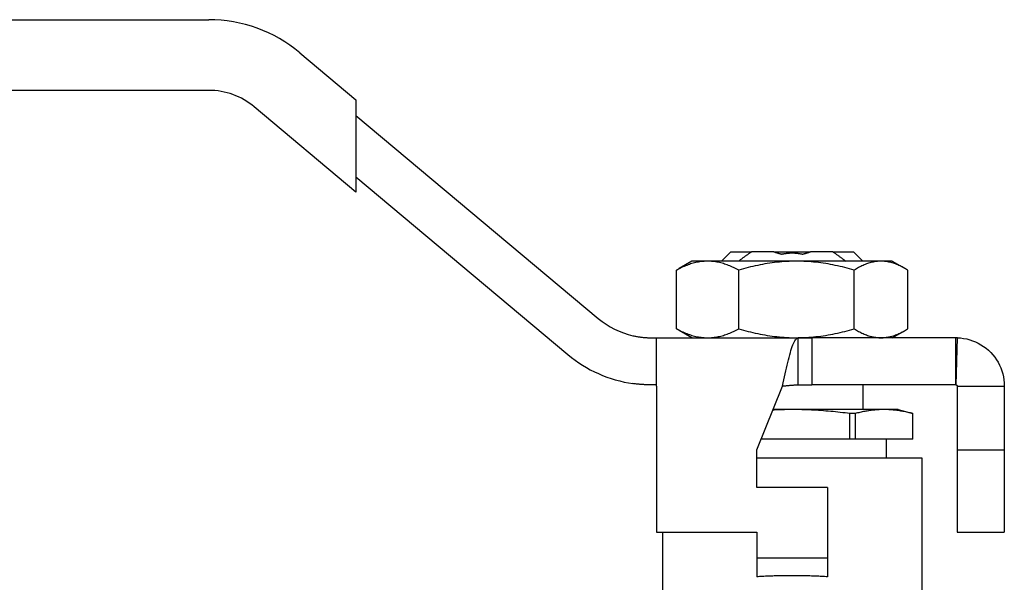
# Model space of a CAD drawing. Header units: millimetres. Extents: x 57 to 3742, y 34 to 384.
# Tile 5 of 11: x 256 to 339, y 226 to 274. Entities that reach past the tile are written whole.
import ezdxf

# ---------------------------------------------------------------- set-up
doc = ezdxf.new("R2010")
doc.units = ezdxf.units.MM
doc.layers.add('DETAIL', color=2, linetype='Continuous')

msp = doc.modelspace()

# ---------------------------------------------------------------- linework, layer by layer
at = {"layer": 'DETAIL'}
for p, q in [((193.326, 274.157), (271.837, 274.157)), ((279.55, 271.35), (284.326, 267.342)), ((271.837, 268.157), (193.326, 268.157)), ((284.326, 267.342), (284.326, 266.037)), ((284.326, 259.51), (275.694, 266.753)), ((284.326, 266.037), (284.326, 260.815)), ((284.326, 266.037), (304.874, 248.795)), ((284.326, 260.815), (284.326, 259.51)), ((284.326, 260.815), (302.303, 245.731)), ((316.126, 254.457), (315.326, 253.657)), ((316.126, 254.457), (317.887, 254.457)), ((319.767, 254.457), (317.887, 254.457)), ((319.767, 254.457), (322.885, 254.457)), ((324.766, 254.457), (322.885, 254.457)), ((324.766, 254.457), (326.526, 254.457)), ((326.526, 254.457), (327.326, 253.657)), ((312.826, 253.657), (311.743, 253.031)), ((314.157, 253.657), (312.826, 253.657)), ((321.696, 253.657), (314.157, 253.657)), ((328.865, 253.657), (321.696, 253.657)), ((329.826, 253.657), (328.865, 253.657)), ((329.826, 253.657), (330.91, 253.031)), ((311.521, 247.916), (311.521, 252.898)), ((316.793, 247.916), (316.793, 252.898)), ((326.598, 247.916), (326.598, 252.898)), ((331.132, 247.916), (331.132, 252.898)), ((312.826, 247.157), (311.743, 247.783)), ((329.826, 247.157), (330.91, 247.783)), ((309.374, 247.157), (309.826, 247.157)), ((309.826, 247.157), (322.997, 247.157)), ((309.826, 243.057), (309.826, 247.157)), ((321.826, 243.157), (321.826, 247.153)), ((335.226, 247.157), (322.997, 247.157)), ((322.997, 247.157), (322.997, 246.3)), ((335.226, 245.69), (335.226, 247.157)), ((335.229, 243.157), (335.352, 247.155)), ((322.997, 246.3), (322.997, 243.157)), ((335.226, 243.157), (335.226, 245.69)), ((309.826, 243.157), (309.374, 243.157)), ((335.226, 243.157), (322.997, 243.157)), ((327.326, 243.157), (327.326, 241.059)), ((309.826, 243.057), (309.826, 230.656)), ((318.326, 237.656), (320.522, 243.057)), ((335.326, 243.057), (337.326, 243.057)), ((335.326, 243.057), (335.326, 237.656)), ((337.326, 243.057), (339.326, 243.057)), ((339.326, 243.057), (339.326, 237.656)), ((321.326, 241.059), (319.71, 241.059)), ((329.12, 241.059), (321.326, 241.059)), ((326.232, 238.559), (326.232, 240.724)), ((326.668, 240.724), (326.232, 240.724)), ((326.668, 240.724), (326.668, 238.559)), ((330.326, 241.059), (329.12, 241.059)), ((330.326, 241.059), (331.576, 240.724)), ((331.573, 238.559), (331.573, 240.724)), ((331.576, 240.724), (331.573, 240.724)), ((331.576, 238.559), (331.576, 240.724)), ((326.232, 238.559), (318.693, 238.559)), ((326.668, 238.559), (326.232, 238.559)), ((331.573, 238.559), (326.668, 238.559)), ((329.326, 236.957), (329.326, 238.559)), ((331.576, 238.559), (331.573, 238.559)), ((318.326, 234.457), (318.326, 237.656)), ((335.326, 237.656), (339.326, 237.656)), ((335.326, 237.656), (335.326, 230.656)), ((339.326, 237.656), (339.326, 230.656)), ((318.326, 236.957), (332.326, 236.957)), ((332.326, 236.957), (332.326, 223.857)), ((324.326, 234.457), (318.326, 234.457)), ((324.326, 234.457), (324.326, 228.457)), ((309.826, 230.656), (318.326, 230.656)), ((310.326, 230.656), (310.326, 223.357)), ((318.326, 230.656), (318.326, 228.457)), ((335.326, 230.656), (339.326, 230.656)), ((318.326, 228.457), (318.326, 226.868)), ((324.326, 228.457), (318.326, 228.457)), ((324.326, 228.457), (324.326, 226.868))]:
    msp.add_line(p, q, dxfattribs=at)
at = {"layer": 'DETAIL', "flags": 128}
for points in [[(316.773, 253.657), (316.818, 253.692), (316.864, 253.726), (316.909, 253.761), (316.955, 253.795), (317.001, 253.829), (317.047, 253.863), (317.092, 253.897), (317.138, 253.931), (317.185, 253.965), (317.231, 253.999), (317.277, 254.033), (317.323, 254.066), (317.37, 254.099), (317.416, 254.133), (317.463, 254.166), (317.51, 254.199), (317.556, 254.231), (317.603, 254.264), (317.65, 254.297), (317.697, 254.329), (317.745, 254.361), (317.792, 254.393), (317.839, 254.425), (317.887, 254.457)], [(319.767, 254.457), (319.795, 254.447), (319.823, 254.437), (319.851, 254.427), (319.878, 254.417), (319.906, 254.408), (319.934, 254.399), (319.962, 254.389), (319.99, 254.38), (320.018, 254.371), (320.046, 254.362), (320.075, 254.354), (320.103, 254.345), (320.131, 254.337), (320.159, 254.329), (320.188, 254.321), (320.216, 254.313), (320.245, 254.306), (320.273, 254.298), (320.302, 254.291), (320.33, 254.284), (320.359, 254.277), (320.388, 254.27), (320.416, 254.263), (320.445, 254.257)], [(320.445, 254.257), (320.482, 254.265), (320.518, 254.273), (320.555, 254.28), (320.591, 254.287), (320.628, 254.294), (320.664, 254.3), (320.701, 254.306), (320.737, 254.312), (320.774, 254.317), (320.811, 254.322), (320.847, 254.327), (320.884, 254.331), (320.921, 254.335), (320.957, 254.339), (320.994, 254.342), (321.031, 254.345), (321.068, 254.347), (321.105, 254.35), (321.141, 254.352), (321.178, 254.353), (321.215, 254.355), (321.252, 254.355), (321.289, 254.356), (321.326, 254.356)], [(321.326, 254.356), (321.363, 254.356), (321.4, 254.355), (321.437, 254.355), (321.474, 254.353), (321.51, 254.352), (321.547, 254.35), (321.584, 254.347), (321.621, 254.345), (321.658, 254.342), (321.695, 254.338), (321.732, 254.335), (321.768, 254.331), (321.805, 254.326), (321.842, 254.322), (321.879, 254.317), (321.915, 254.311), (321.952, 254.306), (321.989, 254.3), (322.025, 254.293), (322.062, 254.287), (322.098, 254.28), (322.135, 254.273), (322.171, 254.265), (322.207, 254.257)], [(322.207, 254.257), (322.236, 254.263), (322.265, 254.27), (322.293, 254.277), (322.322, 254.284), (322.351, 254.291), (322.379, 254.298), (322.408, 254.306), (322.436, 254.313), (322.465, 254.321), (322.493, 254.329), (322.521, 254.337), (322.55, 254.345), (322.578, 254.354), (322.606, 254.362), (322.634, 254.371), (322.662, 254.38), (322.69, 254.389), (322.718, 254.399), (322.746, 254.408), (322.774, 254.417), (322.802, 254.427), (322.83, 254.437), (322.857, 254.447), (322.885, 254.457)], [(324.766, 254.457), (324.813, 254.425), (324.861, 254.393), (324.908, 254.361), (324.955, 254.329), (325.002, 254.297), (325.049, 254.264), (325.096, 254.231), (325.143, 254.199), (325.19, 254.166), (325.236, 254.133), (325.283, 254.099), (325.329, 254.066), (325.375, 254.033), (325.422, 253.999), (325.468, 253.965), (325.514, 253.931), (325.56, 253.897), (325.606, 253.863), (325.652, 253.829), (325.697, 253.795), (325.743, 253.761), (325.789, 253.726), (325.834, 253.692), (325.88, 253.657)], [(314.157, 253.657), (314.045, 253.656), (313.934, 253.651), (313.823, 253.644), (313.711, 253.633), (313.6, 253.62), (313.489, 253.604), (313.378, 253.585), (313.268, 253.564), (313.157, 253.54), (313.046, 253.513), (312.936, 253.484), (312.826, 253.452), (312.716, 253.418), (312.606, 253.382), (312.496, 253.343), (312.387, 253.301), (312.278, 253.258), (312.169, 253.212), (312.06, 253.164), (311.952, 253.115), (311.843, 253.063), (311.736, 253.01), (311.628, 252.955), (311.521, 252.898)], [(316.793, 252.898), (316.686, 252.954), (316.579, 253.009), (316.471, 253.062), (316.363, 253.114), (316.255, 253.163), (316.147, 253.211), (316.038, 253.256), (315.929, 253.3), (315.819, 253.341), (315.71, 253.38), (315.6, 253.417), (315.49, 253.452), (315.379, 253.484), (315.269, 253.513), (315.158, 253.54), (315.047, 253.565), (314.936, 253.586), (314.825, 253.605), (314.714, 253.621), (314.602, 253.634), (314.491, 253.644), (314.38, 253.651), (314.268, 253.656), (314.157, 253.657)], [(321.696, 253.657), (321.488, 253.656), (321.28, 253.651), (321.073, 253.644), (320.866, 253.633), (320.659, 253.62), (320.452, 253.604), (320.246, 253.585), (320.04, 253.564), (319.835, 253.54), (319.629, 253.513), (319.424, 253.484), (319.22, 253.452), (319.016, 253.418), (318.812, 253.381), (318.608, 253.343), (318.405, 253.301), (318.202, 253.258), (318, 253.212), (317.798, 253.165), (317.596, 253.115), (317.394, 253.063), (317.194, 253.01), (316.993, 252.955), (316.793, 252.898)], [(326.598, 252.898), (326.398, 252.955), (326.197, 253.01), (325.996, 253.064), (325.794, 253.115), (325.593, 253.165), (325.391, 253.212), (325.188, 253.258), (324.986, 253.301), (324.783, 253.342), (324.579, 253.381), (324.376, 253.418), (324.172, 253.452), (323.968, 253.484), (323.763, 253.513), (323.558, 253.54), (323.353, 253.564), (323.147, 253.586), (322.941, 253.604), (322.734, 253.62), (322.527, 253.634), (322.32, 253.644), (322.112, 253.651), (321.904, 253.656), (321.696, 253.657)], [(328.865, 253.657), (328.769, 253.656), (328.673, 253.651), (328.577, 253.644), (328.481, 253.633), (328.386, 253.62), (328.29, 253.604), (328.195, 253.585), (328.1, 253.564), (328.005, 253.54), (327.91, 253.513), (327.815, 253.484), (327.721, 253.452), (327.626, 253.418), (327.532, 253.381), (327.438, 253.343), (327.344, 253.301), (327.25, 253.258), (327.156, 253.212), (327.063, 253.165), (326.97, 253.115), (326.877, 253.063), (326.784, 253.01), (326.691, 252.955), (326.598, 252.898)], [(331.132, 252.898), (331.039, 252.955), (330.946, 253.01), (330.853, 253.064), (330.76, 253.115), (330.667, 253.165), (330.573, 253.212), (330.48, 253.258), (330.386, 253.301), (330.292, 253.342), (330.198, 253.381), (330.104, 253.418), (330.01, 253.452), (329.916, 253.484), (329.821, 253.513), (329.726, 253.54), (329.631, 253.564), (329.536, 253.586), (329.441, 253.604), (329.345, 253.62), (329.25, 253.634), (329.154, 253.644), (329.058, 253.651), (328.962, 253.656), (328.865, 253.657)], [(311.521, 252.898), (311.53, 252.904), (311.539, 252.909), (311.548, 252.915), (311.557, 252.921), (311.567, 252.927), (311.576, 252.932), (311.585, 252.938), (311.594, 252.944), (311.604, 252.949), (311.613, 252.955), (311.622, 252.96), (311.632, 252.966), (311.641, 252.971), (311.65, 252.977), (311.659, 252.983), (311.669, 252.988), (311.678, 252.994), (311.687, 252.999), (311.696, 253.004), (311.706, 253.01), (311.715, 253.015), (311.724, 253.021), (311.733, 253.026), (311.743, 253.031)], [(307.826, 247.33), (307.899, 247.314), (307.972, 247.299), (308.045, 247.285), (308.118, 247.271), (308.19, 247.258), (308.262, 247.247), (308.333, 247.235), (308.403, 247.225), (308.473, 247.216), (308.542, 247.207), (308.611, 247.199), (308.678, 247.192), (308.744, 247.186), (308.809, 247.18), (308.873, 247.175), (308.935, 247.171), (308.996, 247.167), (309.055, 247.164), (309.113, 247.162), (309.169, 247.16), (309.223, 247.159), (309.275, 247.158), (309.326, 247.157), (309.374, 247.157)], [(311.521, 247.916), (311.628, 247.859), (311.736, 247.804), (311.844, 247.751), (311.952, 247.7), (312.06, 247.65), (312.169, 247.602), (312.278, 247.557), (312.387, 247.513), (312.496, 247.472), (312.606, 247.433), (312.716, 247.396), (312.826, 247.362), (312.936, 247.33), (313.046, 247.3), (313.157, 247.274), (313.268, 247.249), (313.378, 247.228), (313.489, 247.209), (313.6, 247.193), (313.711, 247.18), (313.823, 247.17), (313.934, 247.163), (314.045, 247.159), (314.157, 247.157)], [(311.743, 247.783), (311.733, 247.788), (311.724, 247.793), (311.715, 247.799), (311.706, 247.804), (311.696, 247.81), (311.687, 247.815), (311.678, 247.821), (311.668, 247.826), (311.659, 247.832), (311.65, 247.837), (311.641, 247.843), (311.631, 247.848), (311.622, 247.854), (311.613, 247.859), (311.604, 247.865), (311.594, 247.871), (311.585, 247.876), (311.576, 247.882), (311.567, 247.888), (311.557, 247.893), (311.548, 247.899), (311.539, 247.905), (311.53, 247.91), (311.521, 247.916)], [(314.157, 247.157), (314.268, 247.159), (314.38, 247.163), (314.491, 247.171), (314.602, 247.181), (314.714, 247.194), (314.825, 247.21), (314.936, 247.229), (315.047, 247.25), (315.158, 247.275), (315.269, 247.301), (315.379, 247.331), (315.49, 247.362), (315.6, 247.397), (315.71, 247.433), (315.819, 247.472), (315.929, 247.514), (316.038, 247.557), (316.147, 247.603), (316.255, 247.651), (316.363, 247.7), (316.471, 247.752), (316.579, 247.805), (316.686, 247.86), (316.793, 247.916)], [(316.793, 247.916), (316.993, 247.859), (317.194, 247.804), (317.395, 247.75), (317.597, 247.699), (317.799, 247.649), (318.001, 247.602), (318.203, 247.556), (318.406, 247.513), (318.608, 247.472), (318.812, 247.433), (319.015, 247.396), (319.219, 247.362), (319.423, 247.33), (319.628, 247.301), (319.833, 247.274), (320.038, 247.25), (320.244, 247.229), (320.45, 247.21), (320.657, 247.194), (320.864, 247.181), (321.071, 247.17), (321.279, 247.163), (321.487, 247.159), (321.696, 247.157)], [(321.696, 247.157), (321.904, 247.159), (322.111, 247.163), (322.319, 247.171), (322.526, 247.181), (322.732, 247.194), (322.939, 247.21), (323.145, 247.229), (323.351, 247.25), (323.557, 247.274), (323.762, 247.301), (323.967, 247.33), (324.171, 247.362), (324.376, 247.396), (324.58, 247.433), (324.783, 247.472), (324.986, 247.513), (325.189, 247.556), (325.392, 247.602), (325.594, 247.649), (325.795, 247.699), (325.997, 247.751), (326.198, 247.804), (326.398, 247.859), (326.598, 247.916)], [(326.598, 247.916), (326.691, 247.859), (326.784, 247.804), (326.877, 247.75), (326.97, 247.699), (327.063, 247.649), (327.157, 247.602), (327.25, 247.556), (327.344, 247.513), (327.438, 247.472), (327.532, 247.433), (327.626, 247.396), (327.72, 247.362), (327.815, 247.33), (327.909, 247.301), (328.004, 247.274), (328.099, 247.25), (328.194, 247.229), (328.289, 247.21), (328.385, 247.194), (328.481, 247.181), (328.576, 247.17), (328.672, 247.163), (328.769, 247.159), (328.865, 247.157)], [(328.865, 247.157), (328.961, 247.159), (329.057, 247.163), (329.153, 247.171), (329.249, 247.181), (329.345, 247.194), (329.44, 247.21), (329.535, 247.229), (329.631, 247.25), (329.726, 247.274), (329.82, 247.301), (329.915, 247.33), (330.01, 247.362), (330.104, 247.396), (330.198, 247.433), (330.293, 247.472), (330.387, 247.513), (330.48, 247.556), (330.574, 247.602), (330.667, 247.649), (330.761, 247.699), (330.854, 247.751), (330.947, 247.804), (331.039, 247.859), (331.132, 247.916)], [(320.522, 243.057), (320.576, 243.318), (320.631, 243.577), (320.685, 243.835), (320.739, 244.089), (320.794, 244.34), (320.848, 244.585), (320.903, 244.824), (320.957, 245.056), (321.011, 245.279), (321.066, 245.494), (321.12, 245.699), (321.174, 245.893), (321.229, 246.075), (321.283, 246.245), (321.337, 246.403), (321.391, 246.547), (321.446, 246.677), (321.5, 246.792), (321.555, 246.892), (321.609, 246.976), (321.663, 247.045), (321.718, 247.097), (321.772, 247.134), (321.826, 247.153)], [(335.352, 247.155), (335.614, 247.139), (335.875, 247.105), (336.133, 247.055), (336.388, 246.989), (336.638, 246.906), (336.882, 246.808), (337.119, 246.694), (337.348, 246.565), (337.569, 246.422), (337.78, 246.265), (337.98, 246.094), (338.169, 245.912), (338.346, 245.717), (338.51, 245.511), (338.661, 245.296), (338.797, 245.071), (338.919, 244.838), (339.026, 244.597), (339.117, 244.35), (339.192, 244.098), (339.25, 243.841), (339.292, 243.582), (339.318, 243.32), (339.326, 243.057)], [(309.374, 243.157), (309.326, 243.157), (309.275, 243.158), (309.223, 243.158), (309.169, 243.159), (309.113, 243.16), (309.056, 243.162), (308.997, 243.164), (308.936, 243.166), (308.874, 243.169), (308.811, 243.172), (308.746, 243.175), (308.68, 243.179), (308.613, 243.184), (308.545, 243.189), (308.476, 243.194), (308.406, 243.2), (308.336, 243.206), (308.264, 243.213), (308.192, 243.221), (308.12, 243.229), (308.047, 243.237), (307.974, 243.247), (307.9, 243.256), (307.826, 243.266)], [(320.522, 243.057), (320.576, 243.063), (320.631, 243.07), (320.685, 243.076), (320.739, 243.082), (320.794, 243.088), (320.848, 243.094), (320.902, 243.1), (320.957, 243.106), (321.011, 243.111), (321.066, 243.116), (321.12, 243.121), (321.174, 243.126), (321.229, 243.131), (321.283, 243.135), (321.337, 243.139), (321.392, 243.142), (321.446, 243.145), (321.5, 243.148), (321.555, 243.151), (321.609, 243.153), (321.663, 243.154), (321.718, 243.156), (321.772, 243.156), (321.826, 243.157)], [(321.826, 243.157), (321.875, 243.157), (321.924, 243.157), (321.972, 243.157), (322.021, 243.157), (322.07, 243.157), (322.119, 243.157), (322.168, 243.157), (322.216, 243.157), (322.265, 243.157), (322.314, 243.157), (322.363, 243.157), (322.411, 243.157), (322.46, 243.157), (322.509, 243.157), (322.558, 243.157), (322.606, 243.157), (322.655, 243.157), (322.704, 243.157), (322.753, 243.157), (322.801, 243.157), (322.85, 243.157), (322.899, 243.157), (322.948, 243.157), (322.997, 243.157)], [(335.226, 243.157), (335.226, 243.157), (335.226, 243.157), (335.227, 243.157), (335.227, 243.157), (335.227, 243.157), (335.227, 243.157), (335.227, 243.157), (335.227, 243.157), (335.227, 243.157), (335.227, 243.157), (335.228, 243.157), (335.228, 243.157), (335.228, 243.157), (335.228, 243.157), (335.228, 243.157), (335.228, 243.157), (335.228, 243.157), (335.229, 243.157), (335.229, 243.157), (335.229, 243.157), (335.229, 243.157), (335.229, 243.157), (335.229, 243.157), (335.229, 243.157)], [(335.229, 243.157), (335.236, 243.157), (335.242, 243.156), (335.248, 243.155), (335.255, 243.153), (335.261, 243.151), (335.267, 243.149), (335.272, 243.146), (335.278, 243.143), (335.283, 243.139), (335.288, 243.135), (335.293, 243.131), (335.298, 243.127), (335.302, 243.122), (335.306, 243.117), (335.31, 243.112), (335.313, 243.106), (335.316, 243.1), (335.319, 243.095), (335.321, 243.089), (335.323, 243.082), (335.324, 243.076), (335.325, 243.07), (335.326, 243.063), (335.326, 243.057)], [(321.326, 241.059), (321.258, 241.059), (321.19, 241.059), (321.122, 241.058), (321.054, 241.058), (320.986, 241.057), (320.918, 241.056), (320.85, 241.055), (320.782, 241.054), (320.714, 241.053), (320.646, 241.052), (320.578, 241.05), (320.51, 241.049), (320.442, 241.047), (320.374, 241.045), (320.306, 241.043), (320.238, 241.041), (320.17, 241.038), (320.102, 241.036), (320.034, 241.033), (319.966, 241.031), (319.898, 241.028), (319.83, 241.025), (319.762, 241.022), (319.694, 241.019)], [(326.232, 240.724), (326.027, 240.75), (325.823, 240.775), (325.618, 240.798), (325.414, 240.822), (325.21, 240.844), (325.005, 240.865), (324.801, 240.885), (324.596, 240.904), (324.392, 240.922), (324.188, 240.939), (323.983, 240.955), (323.779, 240.97), (323.574, 240.984), (323.37, 240.997), (323.166, 241.008), (322.961, 241.019), (322.757, 241.028), (322.553, 241.036), (322.348, 241.043), (322.144, 241.049), (321.939, 241.053), (321.735, 241.056), (321.531, 241.058), (321.326, 241.059)], [(329.12, 241.059), (329.018, 241.058), (328.916, 241.056), (328.814, 241.053), (328.712, 241.049), (328.609, 241.043), (328.507, 241.036), (328.405, 241.028), (328.303, 241.019), (328.201, 241.008), (328.098, 240.997), (327.996, 240.984), (327.894, 240.97), (327.792, 240.955), (327.69, 240.939), (327.588, 240.922), (327.485, 240.904), (327.383, 240.885), (327.281, 240.865), (327.179, 240.844), (327.077, 240.822), (326.974, 240.798), (326.872, 240.775), (326.77, 240.75), (326.668, 240.724)], [(331.573, 240.724), (331.471, 240.75), (331.369, 240.775), (331.267, 240.798), (331.164, 240.822), (331.062, 240.844), (330.96, 240.865), (330.858, 240.885), (330.756, 240.904), (330.653, 240.922), (330.551, 240.939), (330.449, 240.955), (330.347, 240.97), (330.245, 240.984), (330.142, 240.997), (330.04, 241.008), (329.938, 241.019), (329.836, 241.028), (329.734, 241.036), (329.631, 241.043), (329.529, 241.049), (329.427, 241.053), (329.325, 241.056), (329.223, 241.058), (329.12, 241.059)], [(321.326, 226.957), (321.2, 226.957), (321.074, 226.956), (320.947, 226.956), (320.821, 226.955), (320.694, 226.953), (320.568, 226.951), (320.442, 226.949), (320.316, 226.947), (320.189, 226.944), (320.063, 226.941), (319.938, 226.938), (319.812, 226.935), (319.686, 226.931), (319.561, 226.926), (319.436, 226.922), (319.311, 226.917), (319.187, 226.912), (319.063, 226.907), (318.939, 226.901), (318.816, 226.895), (318.693, 226.888), (318.57, 226.882), (318.448, 226.875), (318.326, 226.868)], [(324.326, 226.868), (324.205, 226.875), (324.082, 226.882), (323.96, 226.888), (323.837, 226.895), (323.713, 226.901), (323.59, 226.907), (323.466, 226.912), (323.341, 226.917), (323.216, 226.922), (323.091, 226.926), (322.966, 226.931), (322.841, 226.935), (322.715, 226.938), (322.589, 226.941), (322.463, 226.944), (322.337, 226.947), (322.211, 226.949), (322.084, 226.951), (321.958, 226.953), (321.832, 226.955), (321.705, 226.956), (321.579, 226.956), (321.452, 226.957), (321.326, 226.957)]]:
    msp.add_lwpolyline(points, dxfattribs=at)
at = {"layer": 'DETAIL'}
for centre, radius, start, end in [((271.837, 262.157), 12, 50, 90), ((271.837, 262.157), 6, 50, 90), ((309.374, 254.157), 7, 230, 257.22558), ((309.374, 254.157), 11, 230, 261.91116)]:
    msp.add_arc(centre, radius, start, end, dxfattribs=at)
for centre, major_axis, ratio, start_param, end_param in [((322.411, 65.455), (25.679, 179.921), 0.988425, 0.140146, 0.14666), ((333.435, 125.952), (1.854, 121.205), 0.183905, 6.280372, 6.285998)]:
    msp.add_ellipse(centre, major_axis=major_axis, ratio=ratio, start_param=start_param, end_param=end_param, dxfattribs=at)

doc.saveas('drawing.dxf')
